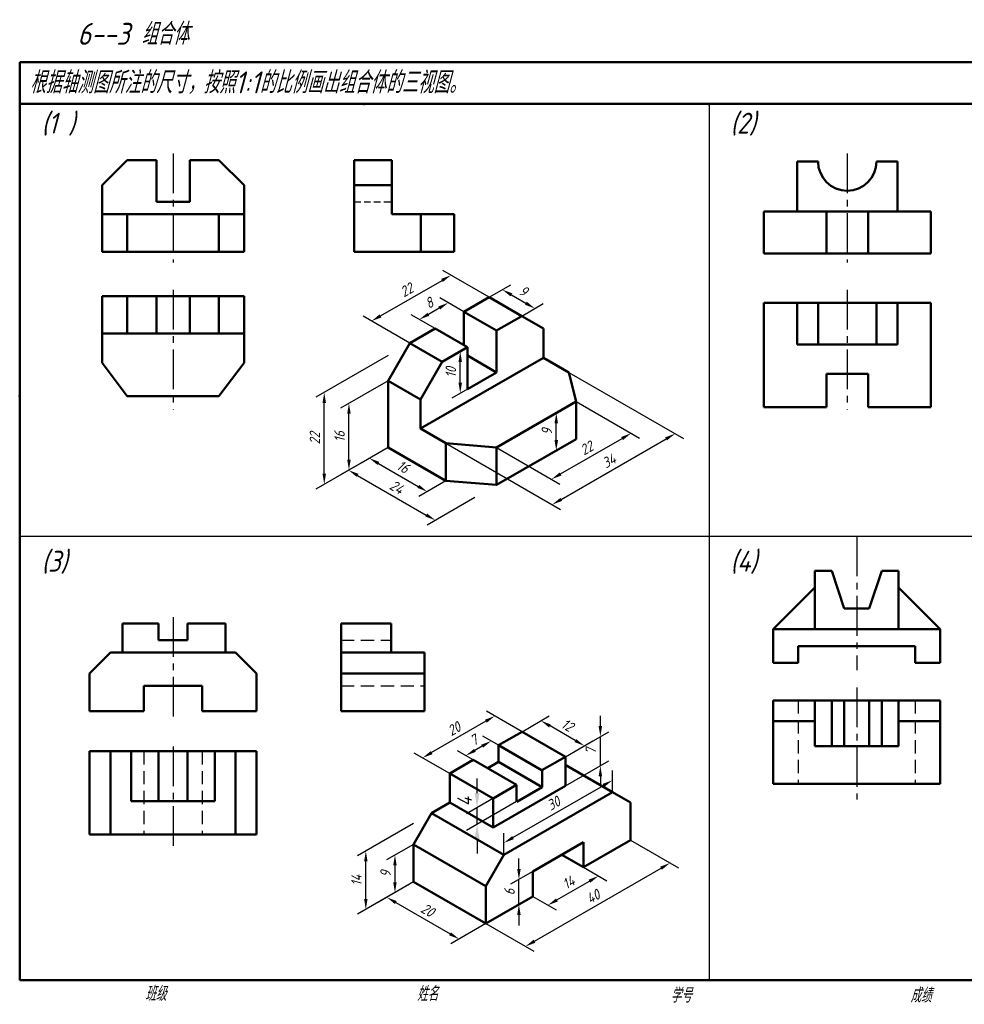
# Model space of a CAD drawing. Header units: millimetres. Extents: x 79 to 435, y 66 to 302.
# Tile 1 of 2: x 79 to 305, y 66 to 302. Entities that reach past the tile are written whole.
import ezdxf

# ---------------------------------------------------------------- set-up
doc = ezdxf.new("R2010")
doc.units = ezdxf.units.MM
doc.header["$LTSCALE"] = 0.5
for name, pattern in [('CENTER2', [28.575, 19.05, -3.175, 3.175, -3.175]), ('HIDDEN', [9.525, 6.35, -3.175]), ('HIDDEN2', [4.7625, 3.175, -1.5875])]:
    doc.linetypes.add(name, pattern=pattern)
doc.layers.add('尺寸层', color=221, linetype='Continuous')
doc.layers.add('细实线层', color=7, linetype='Continuous')
for name, color, linetype, lineweight in [('文字层', 227, 'Continuous', 20), ('答案层', 1, 'Continuous', 25), ('粗实线层', 7, 'Continuous', 50)]:
    doc.layers.add(name, color=color, linetype=linetype, lineweight=lineweight)
doc.styles.add('工程字体（斜）', font='gbeitc.shx', dxfattribs={"bigfont": 'gbcbig.shx'})
doc.styles.add('工程斜体', font='gbeitc.shx', dxfattribs={"bigfont": 'gbcbig.shx'})
doc.dimstyles.new('gb35', dxfattribs={"dimtxt": 2.5, "dimasz": 2.5, "dimexe": 2, "dimexo": 0, "dimgap": 1, "dimtad": 1, "dimdsep": 46, "dimtxsty": '工程字体（斜）', "dimcen": 0, "dimadec": 0, "dimazin": 0, "dimtfac": 1, "dimtmove": 0, "dimatfit": 3, "dimfxl": 0, "dimarcsym": 0})

# ---------------------------------------------------------------- blocks, each defined once
blk = doc.blocks.new('*D52')
at = {"layer": 'Defpoints', "color": 0, "ltscale": 0.5}
for p in [(167.13, 215.7), (157.77, 210.29), (167.13, 199.7)]:
    blk.add_point(p, dxfattribs=at)
at = {"layer": '尺寸层', "color": 0, "lineweight": -2, "ltscale": 0.5}
for p, q in [((167.13, 215.7), (155.77, 209.14)), ((157.77, 196.79), (157.77, 207.79)), ((167.13, 199.7), (155.77, 193.14))]:
    blk.add_line(p, q, dxfattribs=at)
at = {"layer": '尺寸层', "color": 0, "ltscale": 0.5}
for points in [[(157.35, 207.79), (158.18, 207.79), (157.77, 210.29)], [(157.35, 196.79), (158.18, 196.79), (157.77, 194.29)]]:
    blk.add_solid(points, dxfattribs=at)
at = {"layer": '尺寸层', "color": 0, "ltscale": 0.5, "insert": (155.52, 202.29), "char_height": 2.5, "attachment_point": 5, "rotation": 90, "style": '工程字体（斜）'}
blk.add_mtext('16', dxfattribs=at)
blk = doc.blocks.new('*D25')
at = {"layer": 'Defpoints', "color": 0, "ltscale": 0.5}
for p in [(167.13, 221.7), (151.86, 212.88), (167.13, 199.7)]:
    blk.add_point(p, dxfattribs=at)
at = {"layer": '尺寸层', "color": 0, "lineweight": -2, "ltscale": 0.5}
for p, q in [((167.13, 221.7), (149.86, 211.73)), ((151.86, 193.38), (151.86, 210.38)), ((167.13, 199.7), (149.86, 189.73))]:
    blk.add_line(p, q, dxfattribs=at)
at = {"layer": '尺寸层', "color": 0, "ltscale": 0.5}
for points in [[(151.44, 210.38), (152.27, 210.38), (151.86, 212.88)], [(151.44, 193.38), (152.27, 193.38), (151.86, 190.88)]]:
    blk.add_solid(points, dxfattribs=at)
at = {"layer": '尺寸层', "color": 0, "ltscale": 0.5, "insert": (149.61, 201.88), "char_height": 2.5, "attachment_point": 5, "rotation": 90, "style": '工程字体（斜）'}
blk.add_mtext('22', dxfattribs=at)
blk = doc.blocks.new('*D26')
at = {"layer": 'Defpoints', "color": 0, "ltscale": 0.5}
for p in [(167.13, 199.7), (180.99, 191.7), (176.52, 189.12)]:
    blk.add_point(p, dxfattribs=at)
at = {"layer": '尺寸层', "color": 0, "lineweight": -2, "ltscale": 0.5}
for p, q in [((167.13, 199.7), (160.67, 195.97)), ((164.83, 195.87), (174.36, 190.37)), ((180.99, 191.7), (174.52, 187.97))]:
    blk.add_line(p, q, dxfattribs=at)
at = {"layer": '尺寸层', "color": 0, "ltscale": 0.5}
for points in [[(165.04, 196.23), (164.62, 195.51), (162.67, 197.12)], [(174.57, 190.73), (174.15, 190.01), (176.52, 189.12)]]:
    blk.add_solid(points, dxfattribs=at)
at = {"layer": '尺寸层', "color": 0, "ltscale": 0.5, "insert": (170.72, 195.07), "char_height": 2.5, "attachment_point": 5, "rotation": 330, "style": '工程字体（斜）'}
blk.add_mtext('16', dxfattribs=at)
blk = doc.blocks.new('*D27')
at = {"layer": 'Defpoints', "color": 0, "ltscale": 0.5}
for p in [(167.13, 199.7), (187.92, 187.7), (178.47, 182.25)]:
    blk.add_point(p, dxfattribs=at)
at = {"layer": '尺寸层', "color": 0, "lineweight": -2, "ltscale": 0.5}
for p, q in [((167.13, 199.7), (155.68, 193.09)), ((159.85, 193), (176.3, 183.5)), ((187.92, 187.7), (176.47, 181.09))]:
    blk.add_line(p, q, dxfattribs=at)
at = {"layer": '尺寸层', "color": 0, "ltscale": 0.5}
for points in [[(160.06, 193.36), (159.64, 192.64), (157.68, 194.25)], [(176.51, 183.86), (176.09, 183.14), (178.47, 182.25)]]:
    blk.add_solid(points, dxfattribs=at)
at = {"layer": '尺寸层', "color": 0, "ltscale": 0.5, "insert": (169.2, 190.19), "char_height": 2.5, "attachment_point": 5, "rotation": 330, "style": '工程字体（斜）'}
blk.add_mtext('24', dxfattribs=at)
blk = doc.blocks.new('*D53')
at = {"layer": 'Defpoints', "color": 0, "ltscale": 0.5}
for p in [(212.16, 210.7), (225.35, 203.09), (193.11, 199.7)]:
    blk.add_point(p, dxfattribs=at)
at = {"layer": '尺寸层', "color": 0, "lineweight": -2, "ltscale": 0.5}
for p, q in [((212.16, 210.7), (227.35, 201.93)), ((208.47, 193.34), (223.19, 201.84)), ((193.11, 199.7), (208.3, 190.93))]:
    blk.add_line(p, q, dxfattribs=at)
at = {"layer": '尺寸层', "color": 0, "ltscale": 0.5}
for points in [[(222.98, 202.2), (223.4, 201.48), (225.35, 203.09)], [(208.26, 193.7), (208.68, 192.98), (206.3, 192.09)]]:
    blk.add_solid(points, dxfattribs=at)
at = {"layer": '尺寸层', "color": 0, "ltscale": 0.5, "insert": (214.7, 199.53), "char_height": 2.5, "attachment_point": 5, "rotation": 30, "style": '工程字体（斜）'}
blk.add_mtext('22', dxfattribs=at)
blk = doc.blocks.new('*D54')
at = {"layer": 'Defpoints', "color": 0, "ltscale": 0.5}
for p in [(210.43, 217.7), (235.9, 203), (180.99, 200.7)]:
    blk.add_point(p, dxfattribs=at)
at = {"layer": '尺寸层', "color": 0, "lineweight": -2, "ltscale": 0.5}
for p, q in [((210.43, 217.7), (237.9, 201.84)), ((180.99, 200.7), (208.45, 184.84)), ((208.62, 187.25), (233.73, 201.75))]:
    blk.add_line(p, q, dxfattribs=at)
at = {"layer": '尺寸层', "color": 0, "ltscale": 0.5}
for points in [[(233.52, 202.11), (233.94, 201.39), (235.9, 203)], [(208.41, 187.61), (208.83, 186.89), (206.45, 186)]]:
    blk.add_solid(points, dxfattribs=at)
at = {"layer": '尺寸层', "color": 0, "ltscale": 0.5, "insert": (220.05, 196.45), "char_height": 2.5, "attachment_point": 5, "rotation": 30, "style": '工程字体（斜）'}
blk.add_mtext('34', dxfattribs=at)
blk = doc.blocks.new('*D55')
at = {"layer": 'Defpoints', "color": 0, "ltscale": 0.5}
for p in [(191.38, 235.7), (202.31, 233.01), (199.17, 231.2)]:
    blk.add_point(p, dxfattribs=at)
at = {"layer": '尺寸层', "color": 0, "lineweight": -2, "ltscale": 0.5}
for p, q in [((191.38, 235.7), (196.52, 238.67)), ((196.69, 236.26), (200.15, 234.26)), ((199.17, 231.2), (204.31, 234.17))]:
    blk.add_line(p, q, dxfattribs=at)
at = {"layer": '尺寸层', "color": 0, "ltscale": 0.5}
for points in [[(196.89, 236.63), (196.48, 235.9), (194.52, 237.51)], [(200.36, 234.63), (199.94, 233.9), (202.31, 233.01)]]:
    blk.add_solid(points, dxfattribs=at)
at = {"layer": '尺寸层', "color": 0, "ltscale": 0.5, "insert": (199.54, 237.21), "char_height": 2.5, "attachment_point": 5, "rotation": 330, "style": '工程字体（斜）'}
blk.add_mtext('9', dxfattribs=at)
blk = doc.blocks.new('*D56')
at = {"layer": 'Defpoints', "color": 0, "ltscale": 0.5}
for p in [(181.56, 234.37), (185.32, 232.2), (178.39, 228.2)]:
    blk.add_point(p, dxfattribs=at)
at = {"layer": '尺寸层', "color": 0, "lineweight": -2, "ltscale": 0.5}
for p, q in [((185.32, 232.2), (179.56, 235.52)), ((178.39, 228.2), (172.64, 231.52)), ((176.8, 231.62), (179.4, 233.12))]:
    blk.add_line(p, q, dxfattribs=at)
at = {"layer": '尺寸层', "color": 0, "ltscale": 0.5}
for points in [[(179.19, 233.48), (179.61, 232.76), (181.56, 234.37)], [(176.59, 231.98), (177.01, 231.26), (174.64, 230.37)]]:
    blk.add_solid(points, dxfattribs=at)
at = {"layer": '尺寸层', "color": 0, "ltscale": 0.5, "insert": (176.98, 234.32), "char_height": 2.5, "attachment_point": 5, "rotation": 30, "style": '工程字体（斜）'}
blk.add_mtext('8', dxfattribs=at)
blk = doc.blocks.new('*D57')
at = {"layer": 'Defpoints', "color": 0, "ltscale": 0.5}
for p in [(182.23, 240.98), (191.38, 235.7), (172.33, 224.7)]:
    blk.add_point(p, dxfattribs=at)
at = {"layer": '尺寸层', "color": 0, "lineweight": -2, "ltscale": 0.5}
for p, q in [((191.38, 235.7), (180.23, 242.14)), ((165.34, 231.23), (180.06, 239.73)), ((172.33, 224.7), (161.18, 231.14))]:
    blk.add_line(p, q, dxfattribs=at)
at = {"layer": '尺寸层', "color": 0, "ltscale": 0.5}
for points in [[(179.86, 240.1), (180.27, 239.37), (182.23, 240.98)], [(165.13, 231.6), (165.55, 230.87), (163.18, 229.98)]]:
    blk.add_solid(points, dxfattribs=at)
at = {"layer": '尺寸层', "color": 0, "ltscale": 0.5, "insert": (171.58, 237.43), "char_height": 2.5, "attachment_point": 5, "rotation": 30, "style": '工程字体（斜）'}
blk.add_mtext('22', dxfattribs=at)
blk = doc.blocks.new('*D58')
at = {"layer": 'Defpoints', "color": 0, "ltscale": 0.5}
for p in [(184.43, 222.69), (186.18, 223.7), (186.18, 213.7)]:
    blk.add_point(p, dxfattribs=at)
at = {"layer": '尺寸层', "color": 0, "lineweight": -2, "ltscale": 0.5}
for p, q in [((186.18, 223.7), (182.43, 221.53)), ((184.43, 215.19), (184.43, 220.19)), ((186.18, 213.7), (182.43, 211.53))]:
    blk.add_line(p, q, dxfattribs=at)
at = {"layer": '尺寸层', "color": 0, "ltscale": 0.5}
for points in [[(184.01, 220.19), (184.84, 220.19), (184.43, 222.69)], [(184.01, 215.19), (184.84, 215.19), (184.43, 212.69)]]:
    blk.add_solid(points, dxfattribs=at)
at = {"layer": '尺寸层', "color": 0, "ltscale": 0.5, "insert": (182.18, 217.69), "char_height": 2.5, "attachment_point": 5, "rotation": 90, "style": '工程字体（斜）'}
blk.add_mtext('10', dxfattribs=at)
blk = doc.blocks.new('*D36')
at = {"layer": 'Defpoints', "color": 0, "ltscale": 0.5}
for p in [(173.25, 95.58), (190.57, 85.58), (184.16, 81.88)]:
    blk.add_point(p, dxfattribs=at)
at = {"layer": '尺寸层', "color": 0, "lineweight": -2, "ltscale": 0.5}
for p, q in [((173.25, 95.58), (164.84, 90.72)), ((169, 90.63), (181.99, 83.13)), ((190.57, 85.58), (182.16, 80.72))]:
    blk.add_line(p, q, dxfattribs=at)
at = {"layer": '尺寸层', "color": 0, "ltscale": 0.5}
for points in [[(169.21, 90.99), (168.79, 90.27), (166.84, 91.88)], [(182.2, 83.49), (181.78, 82.77), (184.16, 81.88)]]:
    blk.add_solid(points, dxfattribs=at)
at = {"layer": '尺寸层', "color": 0, "ltscale": 0.5, "insert": (176.62, 88.83), "char_height": 2.5, "attachment_point": 5, "rotation": 330, "style": '工程字体（斜）'}
blk.add_mtext('20', dxfattribs=at)
blk = doc.blocks.new('*D37')
at = {"layer": 'Defpoints', "color": 0, "ltscale": 0.5}
for p in [(173.25, 104.58), (173.25, 95.58), (168.79, 93.01)]:
    blk.add_point(p, dxfattribs=at)
at = {"layer": '尺寸层', "color": 0, "lineweight": -2, "ltscale": 0.5}
for p, q in [((173.25, 104.58), (166.79, 100.85)), ((168.79, 99.51), (168.79, 95.51)), ((173.25, 95.58), (166.79, 91.85))]:
    blk.add_line(p, q, dxfattribs=at)
at = {"layer": '尺寸层', "color": 0, "ltscale": 0.5}
for points in [[(168.37, 99.51), (169.21, 99.51), (168.79, 102.01)], [(168.37, 95.51), (169.21, 95.51), (168.79, 93.01)]]:
    blk.add_solid(points, dxfattribs=at)
at = {"layer": '尺寸层', "color": 0, "ltscale": 0.5, "insert": (166.54, 97.51), "char_height": 2.5, "attachment_point": 5, "rotation": 90, "style": '工程字体（斜）'}
blk.add_mtext('9', dxfattribs=at)
blk = doc.blocks.new('*D17')
at = {"layer": 'Defpoints', "color": 0, "ltscale": 0.5}
for p in [(173.25, 109.58), (161.81, 102.98), (173.25, 95.58)]:
    blk.add_point(p, dxfattribs=at)
at = {"layer": '尺寸层', "color": 0, "lineweight": -2, "ltscale": 0.5}
for p, q in [((173.25, 109.58), (159.81, 101.82)), ((161.81, 91.48), (161.81, 100.48)), ((173.25, 95.58), (159.81, 87.82))]:
    blk.add_line(p, q, dxfattribs=at)
at = {"layer": '尺寸层', "color": 0, "ltscale": 0.5}
for points in [[(161.4, 100.48), (162.23, 100.48), (161.81, 102.98)], [(161.4, 91.48), (162.23, 91.48), (161.81, 88.98)]]:
    blk.add_solid(points, dxfattribs=at)
at = {"layer": '尺寸层', "color": 0, "ltscale": 0.5, "insert": (159.56, 95.98), "char_height": 2.5, "attachment_point": 5, "rotation": 90, "style": '工程字体（斜）'}
blk.add_mtext('14', dxfattribs=at)
blk = doc.blocks.new('*D38')
at = {"layer": 'Defpoints', "color": 0, "ltscale": 0.5}
for p in [(225.21, 105.58), (234.68, 100.11), (190.57, 85.58)]:
    blk.add_point(p, dxfattribs=at)
at = {"layer": '尺寸层', "color": 0, "lineweight": -2, "ltscale": 0.5}
for p, q in [((225.21, 105.58), (236.68, 98.96)), ((202.21, 81.36), (232.52, 98.86)), ((190.57, 85.58), (202.04, 78.96))]:
    blk.add_line(p, q, dxfattribs=at)
at = {"layer": '尺寸层', "color": 0, "ltscale": 0.5}
for points in [[(232.31, 99.22), (232.73, 98.5), (234.68, 100.11)], [(202, 81.72), (202.42, 81), (200.04, 80.11)]]:
    blk.add_solid(points, dxfattribs=at)
at = {"layer": '尺寸层', "color": 0, "ltscale": 0.5, "insert": (216.24, 92.06), "char_height": 2.5, "attachment_point": 5, "rotation": 30, "style": '工程字体（斜）'}
blk.add_mtext('40', dxfattribs=at)
blk = doc.blocks.new('*D39')
at = {"layer": 'Defpoints', "color": 0, "ltscale": 0.5}
for p in [(213.95, 99.08), (217.55, 97), (201.83, 92.08)]:
    blk.add_point(p, dxfattribs=at)
at = {"layer": '尺寸层', "color": 0, "lineweight": -2, "ltscale": 0.5}
for p, q in [((213.95, 99.08), (219.55, 95.85)), ((207.59, 91.25), (215.38, 95.75)), ((201.83, 92.08), (207.43, 88.85))]:
    blk.add_line(p, q, dxfattribs=at)
at = {"layer": '尺寸层', "color": 0, "ltscale": 0.5}
for points in [[(215.18, 96.11), (215.59, 95.39), (217.55, 97)], [(207.38, 91.61), (207.8, 90.89), (205.43, 90)]]:
    blk.add_solid(points, dxfattribs=at)
at = {"layer": '尺寸层', "color": 0, "ltscale": 0.5, "insert": (210.36, 95.45), "char_height": 2.5, "attachment_point": 5, "rotation": 30, "style": '工程字体（斜）'}
blk.add_mtext('14', dxfattribs=at)
blk = doc.blocks.new('*D40')
at = {"layer": 'Defpoints', "color": 0, "ltscale": 0.5}
for p in [(201.83, 98.08), (198.48, 96.15), (201.83, 92.08)]:
    blk.add_point(p, dxfattribs=at)
at = {"layer": '尺寸层', "color": 0, "lineweight": -2, "ltscale": 0.5}
for p, q in [((198.48, 98.65), (198.48, 101.15)), ((201.83, 98.08), (196.48, 95)), ((198.48, 90.15), (198.48, 96.15)), ((201.83, 92.08), (196.48, 89)), ((198.48, 87.65), (198.48, 85.15))]:
    blk.add_line(p, q, dxfattribs=at)
at = {"layer": '尺寸层', "color": 0, "ltscale": 0.5}
for points in [[(198.07, 98.65), (198.9, 98.65), (198.48, 96.15)], [(198.07, 87.65), (198.9, 87.65), (198.48, 90.15)]]:
    blk.add_solid(points, dxfattribs=at)
at = {"layer": '尺寸层', "color": 0, "ltscale": 0.5, "insert": (196.23, 93.15), "char_height": 2.5, "attachment_point": 5, "rotation": 90, "style": '工程字体（斜）'}
blk.add_mtext('6', dxfattribs=at)
blk = doc.blocks.new('*D41')
at = {"layer": 'Defpoints', "color": 0, "ltscale": 0.5}
for p in [(220.88, 119.94), (220.88, 117.08), (194.9, 102.08)]:
    blk.add_point(p, dxfattribs=at)
at = {"layer": '尺寸层', "color": 0, "lineweight": -2, "ltscale": 0.5}
for p, q in [((220.88, 117.08), (220.88, 122.25)), ((197.06, 106.19), (218.72, 118.69)), ((194.9, 102.08), (194.9, 107.25))]:
    blk.add_line(p, q, dxfattribs=at)
at = {"layer": '尺寸层', "color": 0, "ltscale": 0.5}
for points in [[(218.51, 119.05), (218.92, 118.33), (220.88, 119.94)], [(196.86, 106.55), (197.27, 105.83), (194.9, 104.94)]]:
    blk.add_solid(points, dxfattribs=at)
at = {"layer": '尺寸层', "color": 0, "ltscale": 0.5, "insert": (206.76, 114.39), "char_height": 2.5, "attachment_point": 5, "rotation": 30, "style": '工程字体（斜）'}
blk.add_mtext('30', dxfattribs=at)
blk = doc.blocks.new('*D18')
at = {"layer": 'Defpoints', "color": 0, "ltscale": 0.5}
for p in [(203.76, 134.2), (199.23, 131.58), (209.62, 125.58)]:
    blk.add_point(p, dxfattribs=at)
at = {"layer": '尺寸层', "color": 0, "lineweight": -2, "ltscale": 0.5}
for p, q in [((199.23, 131.58), (205.76, 135.35)), ((211.99, 129.45), (205.93, 132.95)), ((209.62, 125.58), (216.15, 129.35))]:
    blk.add_line(p, q, dxfattribs=at)
at = {"layer": '尺寸层', "color": 0, "ltscale": 0.5}
for points in [[(206.13, 133.31), (205.72, 132.59), (203.76, 134.2)], [(212.2, 129.81), (211.78, 129.09), (214.15, 128.2)]]:
    blk.add_solid(points, dxfattribs=at)
at = {"layer": '尺寸层', "color": 0, "ltscale": 0.5, "insert": (210.08, 133.14), "char_height": 2.5, "attachment_point": 5, "rotation": 330, "style": '工程字体（斜）'}
blk.add_mtext('12', dxfattribs=at)
blk = doc.blocks.new('*D19')
at = {"layer": 'Defpoints', "color": 0, "ltscale": 0.5}
for p in [(217.99, 130.41), (209.62, 125.58), (209.62, 118.58)]:
    blk.add_point(p, dxfattribs=at)
at = {"layer": '尺寸层', "color": 0, "lineweight": -2, "ltscale": 0.5}
for p, q in [((217.99, 132.91), (217.99, 135.41)), ((209.62, 125.58), (219.99, 131.57)), ((217.99, 123.41), (217.99, 130.41)), ((209.62, 118.58), (219.99, 124.57)), ((217.99, 120.91), (217.99, 118.41))]:
    blk.add_line(p, q, dxfattribs=at)
at = {"layer": '尺寸层', "color": 0, "ltscale": 0.5}
for points in [[(217.57, 132.91), (218.4, 132.91), (217.99, 130.41)], [(217.57, 120.91), (218.4, 120.91), (217.99, 123.41)]]:
    blk.add_solid(points, dxfattribs=at)
at = {"layer": '尺寸层', "color": 0, "ltscale": 0.5, "insert": (215.74, 126.91), "char_height": 2.5, "attachment_point": 5, "rotation": 90, "style": '工程字体（斜）'}
blk.add_mtext('7', dxfattribs=at)
blk = doc.blocks.new('*D20')
at = {"layer": 'Defpoints', "color": 0, "ltscale": 0.5}
for p in [(193.6, 128.33), (185.78, 125.85), (187.54, 124.83)]:
    blk.add_point(p, dxfattribs=at)
at = {"layer": '尺寸层', "color": 0, "lineweight": -2, "ltscale": 0.5}
for p, q in [((193.6, 128.33), (189.84, 130.5)), ((189.67, 128.1), (187.94, 127.1)), ((187.54, 124.83), (183.78, 127))]:
    blk.add_line(p, q, dxfattribs=at)
at = {"layer": '尺寸层', "color": 0, "ltscale": 0.5}
for points in [[(187.73, 127.46), (188.15, 126.74), (185.78, 125.85)], [(189.47, 128.46), (189.88, 127.74), (191.84, 129.35)]]:
    blk.add_solid(points, dxfattribs=at)
at = {"layer": '尺寸层', "color": 0, "ltscale": 0.5, "insert": (187.68, 129.55), "char_height": 2.5, "attachment_point": 5, "rotation": 30, "style": '工程字体（斜）'}
blk.add_mtext('7', dxfattribs=at)
blk = doc.blocks.new('*D21')
at = {"layer": 'Defpoints', "color": 0, "ltscale": 0.5}
for p in [(199.23, 131.58), (175.42, 125.31), (181.92, 121.56)]:
    blk.add_point(p, dxfattribs=at)
at = {"layer": '尺寸层', "color": 0, "lineweight": -2, "ltscale": 0.5}
for p, q in [((199.23, 131.58), (190.72, 136.49)), ((190.56, 134.08), (177.58, 126.56)), ((181.92, 121.56), (173.42, 126.47))]:
    blk.add_line(p, q, dxfattribs=at)
at = {"layer": '尺寸层', "color": 0, "ltscale": 0.5}
for points in [[(190.35, 134.44), (190.77, 133.72), (192.72, 135.34)], [(177.37, 126.93), (177.79, 126.2), (175.42, 125.31)]]:
    blk.add_solid(points, dxfattribs=at)
at = {"layer": '尺寸层', "color": 0, "ltscale": 0.5, "insert": (182.94, 132.27), "char_height": 2.5, "attachment_point": 5, "rotation": 30.0827, "style": '工程字体（斜）'}
blk.add_mtext('20', dxfattribs=at)
blk = doc.blocks.new('*D59')
at = {"layer": 'Defpoints', "color": 0, "ltscale": 0.5}
for p in [(212.16, 210.7), (207.43, 207.97), (212.16, 201.7)]:
    blk.add_point(p, dxfattribs=at)
at = {"layer": '尺寸层', "color": 0, "lineweight": -2, "ltscale": 0.5}
for p, q in [((212.16, 210.7), (205.43, 206.81)), ((207.43, 201.47), (207.43, 205.47)), ((212.16, 201.7), (205.43, 197.81))]:
    blk.add_line(p, q, dxfattribs=at)
at = {"layer": '尺寸层', "color": 0, "ltscale": 0.5}
for points in [[(207.01, 205.47), (207.85, 205.47), (207.43, 207.97)], [(207.01, 201.47), (207.85, 201.47), (207.43, 198.97)]]:
    blk.add_solid(points, dxfattribs=at)
at = {"layer": '尺寸层', "color": 0, "ltscale": 0.5, "insert": (205.18, 203.47), "char_height": 2.5, "attachment_point": 5, "rotation": 90, "style": '工程字体（斜）'}
blk.add_mtext('9', dxfattribs=at)

msp = doc.modelspace()

# ---------------------------------------------------------------- linework, layer by layer
at = {"layer": '尺寸层', "color": 7, "ltscale": 0.5}
for p, q in [((188.466, 116.866), (188.466, 120.366)), ((197.931, 118.83), (185.966, 111.922)), ((197.931, 114.83), (185.966, 107.922)), ((188.466, 109.366), (188.466, 113.366)), ((188.466, 105.866), (188.466, 102.366))]:
    msp.add_line(p, q, dxfattribs=at)
for points in [[(187.882, 116.866), (189.049, 116.866), (188.466, 113.366)], [(187.882, 105.866), (189.049, 105.866), (188.466, 109.366)]]:
    msp.add_solid(points, dxfattribs=at)
at = {"layer": '答案层', "linetype": 'CENTER2'}
for p, q in [((115.637, 270.153), (115.637, 244.036)), ((277.13, 270.153), (277.13, 244.036)), ((115.637, 237.454), (115.637, 208.79)), ((277.13, 237.454), (277.13, 208.79)), ((279.398, 178.386), (279.398, 146.355)), ((115.637, 159.017), (115.637, 134.607)), ((279.398, 142.173), (279.398, 115.32)), ((115.637, 128.025), (115.637, 103.572))]:
    msp.add_line(p, q, dxfattribs=at)
at = {"layer": '答案层', "lineweight": 50}
for p, q in [((98.637, 262.584), (104.637, 268.584)), ((104.637, 268.584), (111.637, 268.584)), ((111.637, 268.584), (111.637, 258.584)), ((119.637, 258.584), (119.637, 268.584)), ((119.637, 268.584), (126.637, 268.584)), ((126.637, 268.584), (132.637, 262.584)), ((168.004, 268.584), (159.004, 268.584)), ((159.004, 268.584), (159.004, 246.584)), ((168.004, 255.584), (168.004, 268.584)), ((270.13, 268.211), (265.13, 268.211)), ((265.13, 268.211), (265.13, 256.211)), ((289.13, 268.211), (284.13, 268.211)), ((289.13, 256.211), (289.13, 268.211)), ((98.637, 255.584), (98.637, 262.584)), ((132.637, 262.584), (132.637, 255.584)), ((159.004, 262.584), (168.004, 262.584)), ((111.637, 258.584), (119.637, 258.584)), ((132.637, 255.584), (98.637, 255.584)), ((98.637, 255.584), (98.637, 246.584)), ((104.637, 255.584), (104.637, 246.584)), ((126.637, 246.584), (126.637, 255.584)), ((132.637, 246.584), (132.637, 255.584)), ((183.004, 255.584), (168.004, 255.584)), ((175.004, 255.584), (175.004, 246.584)), ((183.004, 246.584), (183.004, 255.584)), ((265.13, 256.211), (257.13, 256.211)), ((257.13, 256.211), (257.13, 246.211)), ((257.13, 256.211), (297.13, 256.211)), ((272.13, 246.211), (272.13, 256.211)), ((282.13, 246.211), (282.13, 256.211)), ((297.13, 256.211), (289.13, 256.211)), ((297.13, 246.211), (297.13, 256.211)), ((98.637, 246.584), (132.637, 246.584)), ((159.004, 246.584), (183.004, 246.584)), ((257.13, 246.211), (297.13, 246.211)), ((98.637, 235.968), (132.637, 235.968)), ((98.637, 226.968), (98.637, 235.968)), ((104.637, 235.968), (104.637, 226.968)), ((111.637, 235.968), (111.637, 226.968)), ((119.637, 235.968), (119.637, 226.968)), ((126.637, 235.968), (126.637, 226.968)), ((132.637, 235.968), (132.637, 226.968)), ((257.13, 234.351), (297.13, 234.351)), ((257.13, 209.351), (257.13, 234.351)), ((265.13, 234.351), (265.13, 224.351)), ((270.13, 234.351), (270.13, 224.351)), ((284.13, 234.351), (284.13, 224.351)), ((289.13, 224.351), (289.13, 234.351)), ((297.13, 234.351), (297.13, 209.351)), ((132.637, 226.968), (98.637, 226.968)), ((98.637, 226.968), (98.637, 219.968)), ((132.637, 219.968), (132.637, 226.968)), ((265.13, 224.351), (289.13, 224.351)), ((98.637, 219.968), (104.637, 211.968)), ((126.637, 211.968), (132.637, 219.968)), ((282.13, 217.351), (272.13, 217.351)), ((272.13, 217.351), (272.13, 209.351)), ((282.13, 209.351), (282.13, 217.351)), ((104.637, 211.968), (126.637, 211.968)), ((272.13, 209.351), (257.13, 209.351)), ((297.13, 209.351), (282.13, 209.351)), ((269.398, 156.109), (269.398, 170.109)), ((269.398, 170.109), (273.398, 170.109)), ((273.398, 170.109), (276.398, 161.109)), ((282.398, 161.109), (285.398, 170.109)), ((285.398, 170.109), (289.398, 170.109)), ((289.398, 170.109), (289.398, 161.109)), ((259.398, 156.109), (269.398, 166.109)), ((299.398, 156.109), (289.398, 166.109)), ((276.398, 161.109), (282.398, 161.109)), ((289.398, 161.109), (289.398, 156.109)), ((103.516, 157.535), (103.516, 150.535)), ((103.516, 157.535), (112.137, 157.535)), ((112.137, 157.535), (112.137, 153.535)), ((119.137, 153.535), (119.137, 157.535)), ((119.137, 157.535), (128.167, 157.535)), ((128.167, 157.535), (128.167, 150.535)), ((155.884, 157.535), (155.884, 136.535)), ((155.884, 157.535), (167.884, 157.535)), ((167.884, 157.535), (167.884, 150.535)), ((259.398, 148.109), (259.398, 156.109)), ((259.398, 156.109), (289.398, 156.109)), ((289.398, 156.109), (299.398, 156.109)), ((299.398, 156.109), (299.398, 148.109)), ((112.137, 153.535), (119.137, 153.535)), ((265.398, 148.109), (265.398, 152.109)), ((265.398, 152.109), (293.398, 152.109)), ((293.398, 152.109), (293.398, 148.109)), ((95.637, 145.535), (100.637, 150.535)), ((100.637, 150.535), (130.637, 150.535)), ((130.637, 150.535), (135.637, 145.535)), ((155.884, 150.535), (175.884, 150.535)), ((175.884, 150.535), (175.884, 136.535)), ((265.398, 148.109), (259.398, 148.109)), ((299.398, 148.109), (293.398, 148.109)), ((95.637, 136.535), (95.637, 145.535)), ((135.637, 145.535), (135.637, 136.535)), ((155.884, 145.535), (175.884, 145.535)), ((108.637, 136.535), (108.637, 142.535)), ((108.637, 142.535), (122.637, 142.535)), ((122.637, 142.535), (122.637, 136.535)), ((259.398, 139.086), (259.398, 119.086)), ((299.398, 139.086), (259.398, 139.086)), ((269.398, 139.086), (269.398, 128.086)), ((273.398, 139.086), (273.398, 128.086)), ((276.398, 139.086), (276.398, 128.086)), ((282.398, 139.086), (282.398, 128.086)), ((285.398, 139.086), (285.398, 128.086)), ((289.398, 139.086), (289.398, 128.086)), ((299.398, 119.086), (299.398, 139.086)), ((95.637, 136.535), (108.637, 136.535)), ((122.637, 136.535), (135.637, 136.535)), ((155.884, 136.535), (175.884, 136.535)), ((259.398, 134.086), (269.398, 134.086)), ((289.398, 134.086), (299.398, 134.086)), ((269.398, 128.086), (289.398, 128.086)), ((95.637, 106.903), (95.637, 126.903)), ((95.637, 126.903), (135.637, 126.903)), ((100.637, 126.903), (100.637, 106.903)), ((105.637, 126.903), (105.637, 114.903)), ((112.137, 126.903), (112.137, 114.903)), ((119.137, 126.903), (119.137, 114.903)), ((125.637, 126.903), (125.637, 114.903)), ((130.637, 126.903), (130.637, 106.903)), ((135.637, 126.903), (135.637, 106.903)), ((259.398, 119.086), (299.398, 119.086)), ((105.637, 114.903), (125.637, 114.903)), ((135.637, 106.903), (95.637, 106.903))]:
    msp.add_line(p, q, dxfattribs=at)
at = {"layer": '答案层', "linetype": 'HIDDEN2'}
msp.add_line((159.004, 258.584), (168.004, 258.584), dxfattribs=at)
at = {"layer": '答案层', "linetype": 'HIDDEN'}
for p, q in [((155.884, 153.535), (167.884, 153.535)), ((155.884, 142.535), (175.884, 142.535)), ((265.398, 139.086), (265.398, 119.086)), ((293.398, 139.086), (293.398, 119.086)), ((108.637, 126.903), (108.637, 106.903)), ((122.637, 126.903), (122.637, 106.903))]:
    msp.add_line(p, q, dxfattribs=at)
at = {"layer": '答案层', "lineweight": 50}
msp.add_arc((277.13, 268.211), 7, 180, 0, dxfattribs=at)
at = {"layer": '粗实线层', "color": 7, "ltscale": 0.5}
for p, q in [((408.909, 292.03), (78.909, 292.03)), ((78.909, 292.03), (78.909, 282.03)), ((78.909, 282.03), (78.909, 72.03)), ((238.878, 282.03), (78.909, 282.03)), ((408.909, 282.03), (238.878, 282.03)), ((191.379, 235.701), (185.317, 232.201)), ((199.174, 231.201), (191.379, 235.701)), ((185.317, 232.201), (185.317, 224.201)), ((193.112, 227.701), (185.317, 232.201)), ((199.174, 231.201), (193.112, 227.701)), ((204.37, 228.201), (199.174, 231.201)), ((178.389, 228.201), (172.327, 224.701)), ((178.389, 228.201), (186.183, 223.701)), ((193.112, 217.701), (193.112, 227.701)), ((204.37, 221.201), (204.37, 228.201)), ((172.327, 224.701), (167.131, 215.701)), ((172.327, 224.701), (180.121, 220.201)), ((186.183, 223.701), (180.121, 220.201)), ((186.183, 223.701), (186.183, 213.701)), ((174.925, 204.201), (204.37, 221.201)), ((180.121, 220.201), (174.925, 211.201)), ((193.112, 217.701), (186.183, 221.701)), ((204.37, 221.201), (210.432, 217.701)), ((186.183, 213.701), (193.112, 217.701)), ((193.112, 217.701), (193.112, 217.701)), ((210.432, 217.701), (212.164, 210.701)), ((167.131, 199.701), (167.131, 215.701)), ((167.131, 215.701), (174.925, 211.201)), ((174.925, 211.201), (174.925, 204.201)), ((193.112, 199.701), (212.164, 210.701)), ((212.164, 201.701), (212.164, 210.701)), ((180.987, 200.701), (174.925, 204.201)), ((180.987, 191.701), (180.987, 200.701)), ((180.987, 200.701), (193.112, 199.701)), ((193.112, 190.701), (212.164, 201.701)), ((202.638, 196.201), (212.164, 201.701)), ((167.131, 199.701), (180.987, 191.701)), ((167.131, 199.701), (180.987, 191.701)), ((193.112, 190.701), (193.112, 199.701)), ((193.112, 190.701), (180.987, 191.701)), ((199.23, 131.58), (193.6, 128.33)), ((209.622, 125.58), (199.23, 131.58)), ((193.6, 128.33), (193.6, 124.33)), ((204.036, 122.305), (193.6, 128.33)), ((203.993, 122.33), (209.622, 125.58)), ((209.622, 125.58), (209.622, 118.58)), ((187.538, 124.83), (181.923, 121.555)), ((197.931, 118.83), (187.538, 124.83)), ((193.6, 124.33), (191.002, 122.83)), ((204.036, 118.305), (193.6, 124.33)), ((220.88, 117.08), (209.708, 123.53)), ((181.952, 121.555), (181.952, 114.555)), ((192.301, 115.58), (181.952, 121.555)), ((204.036, 118.305), (204.036, 122.305)), ((192.301, 115.58), (197.931, 118.83)), ((209.622, 118.58), (192.301, 108.58)), ((197.931, 118.83), (197.931, 114.83)), ((197.974, 114.805), (204.036, 118.305)), ((220.88, 117.08), (194.899, 102.08)), ((220.88, 117.08), (225.21, 114.58)), ((177.579, 112.08), (181.909, 114.58)), ((181.909, 114.58), (192.301, 108.58)), ((192.301, 108.58), (192.301, 115.58)), ((225.21, 105.58), (225.21, 114.58)), ((177.579, 112.08), (173.249, 104.58)), ((194.899, 102.08), (177.579, 112.08)), ((173.249, 95.58), (173.249, 104.58)), ((190.569, 94.58), (173.249, 104.58)), ((213.952, 105.08), (201.828, 98.08)), ((213.952, 99.08), (225.21, 105.58)), ((213.952, 105.08), (213.952, 99.08)), ((194.899, 102.08), (190.569, 94.58)), ((213.952, 99.08), (208.756, 102.08)), ((201.828, 98.08), (201.828, 92.08)), ((173.249, 95.58), (190.569, 85.58)), ((190.569, 85.58), (190.569, 94.58)), ((190.569, 85.58), (201.828, 92.08)), ((78.909, 72.03), (408.909, 72.03))]:
    msp.add_line(p, q, dxfattribs=at)
at = {"layer": '粗实线层', "color": 7}
for p in [(161.409, 282.03), (243.909, 282.03), (78.909, 212.03)]:
    msp.add_point(p, dxfattribs=at)
at = {"layer": '细实线层', "color": 7, "ltscale": 0.5}
for p, q in [((244.024, 282.03), (244.024, 72.03)), ((409.024, 178.386), (79.024, 178.386))]:
    msp.add_line(p, q, dxfattribs=at)
at = {"layer": '细实线层', "color": 7}
msp.add_point((78.909, 212.03), dxfattribs=at)

# ---------------------------------------------------------------- texts
at = {"layer": '尺寸层', "color": 7, "ltscale": 0.5, "insert": (185.485, 114.815), "char_height": 3.5, "attachment_point": 5, "rotation": 90, "style": '工程字体（斜）'}
msp.add_mtext('4', dxfattribs=at)
at = {"layer": '文字层', "color": 7, "style": '工程字体（斜）'}
for s, p in [('班级', (108.943, 67.061)), ('姓名', (174.025, 67.037)), ('学号', (234.795, 66.659)), ('成绩', (292.226, 66.659))]:
    msp.add_text(s, height=3.5, dxfattribs=at).set_placement(p)
at = {"layer": '细实线层', "color": 7, "ltscale": 0.5}
for s, style, p in [('   6--3 组合体 ', '工程字体（斜）', (84.192, 296.198)), ('根据轴测图所注的尺寸，按照1:1的比例画出组合体的三视图。', '工程斜体', (81.305, 284.56))]:
    msp.add_text(s, height=5.25, dxfattribs=dict(at, style=style)).set_placement(p)
at = {"layer": '细实线层', "color": 7, "char_height": 5, "width": 7.79091, "attachment_point": 1, "style": '工程斜体'}
for s, insert in [('(1 )', (84.124, 279.925)), ('(2)', (249.124, 279.925)), ('(3)', (84.124, 174.925)), ('(4)', (249.124, 174.925))]:
    msp.add_mtext(s, dxfattribs=dict(at, insert=insert))

# ---------------------------------------------------------------- dimensions: what is measured, and where the dimension line sits
at = {"layer": '尺寸层', "color": 7, "ltscale": 0.5}
for p1, p2, distance, picture, middle in [((172.327, 224.701), (191.379, 235.701), 9.151, '*D57', (171.577, 237.433)), ((191.379, 235.701), (199.174, 231.201), 3.141, '*D55', (199.543, 237.213)), ((178.389, 228.201), (185.317, 232.201), 3.752, '*D56', (176.976, 234.316)), ((186.183, 213.701), (186.183, 223.701), 1.757, '*D58', (182.176, 217.687)), ((167.131, 199.701), (167.131, 221.701), 15.275, '*D25', (149.606, 201.882)), ((180.987, 200.701), (210.432, 217.701), -25.466, '*D54', (220.051, 196.447)), ((167.131, 199.701), (167.131, 215.701), 9.365, '*D52', (155.515, 202.294)), ((193.112, 199.701), (212.164, 210.701), -13.19, '*D53', (214.703, 199.534)), ((212.164, 201.701), (212.164, 210.701), 4.734, '*D59', (205.181, 203.468)), ((167.131, 199.701), (187.915, 187.701), -9.449, '*D27', (169.199, 190.195)), ((167.131, 199.701), (180.987, 191.701), -4.464, '*D26', (170.72, 195.072)), ((199.23, 131.58), (181.923, 121.555), -6.512, '*D21', (182.942, 132.271)), ((209.622, 125.58), (199.23, 131.58), -4.531, '*D18', (210.082, 133.145)), ((209.622, 118.58), (209.622, 125.58), -8.366, '*D19', (215.738, 126.91)), ((193.6, 128.33), (187.538, 124.83), -1.761, '*D20', (187.684, 129.545)), ((194.899, 102.08), (220.88, 117.08), 2.479, '*D41', (206.765, 114.391)), ((173.249, 95.58), (173.249, 109.58), 11.435, '*D17', (159.564, 95.978)), ((173.249, 104.58), (173.249, 95.58), -4.459, '*D37', (166.54, 97.506)), ((190.569, 85.58), (225.21, 105.58), -9.473, '*D38', (216.238, 92.059)), ((201.828, 92.08), (201.828, 98.08), 3.343, '*D40', (196.235, 93.15)), ((201.828, 92.08), (213.952, 99.08), -3.598, '*D39', (210.363, 95.451)), ((173.249, 95.58), (190.569, 85.58), -6.413, '*D36', (176.621, 88.826))]:
    dim = msp.add_aligned_dim(p1=p1, p2=p2, distance=distance, dimstyle='gb35', dxfattribs=at)
    dim.commit()
    dim.dimension.update_dxf_attribs({"geometry": picture, "text_midpoint": middle})

doc.saveas('drawing.dxf')
